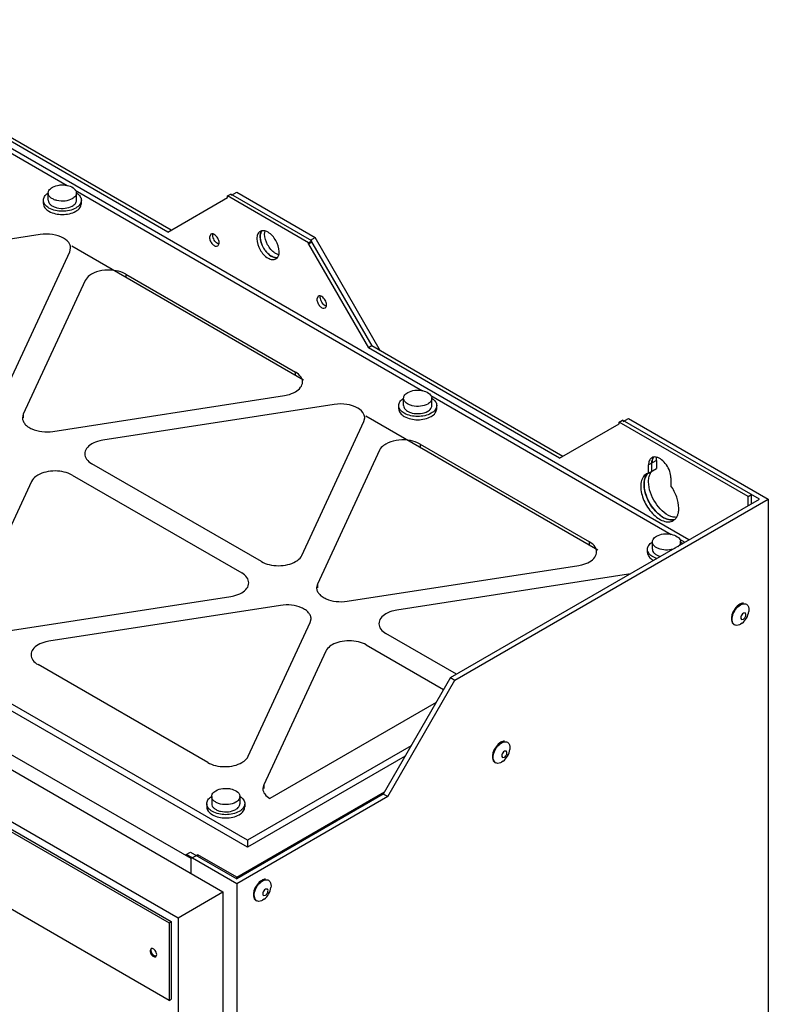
# Model space of a CAD drawing. Header units: millimetres. Extents: x 304 to 801, y 119 to 1424.
# Tile 5 of 5: x 565 to 801, y 1085 to 1396. Entities that reach past the tile are written whole.
import ezdxf

# ---------------------------------------------------------------- set-up
doc = ezdxf.new("R2010")
doc.units = ezdxf.units.MM
doc.header["$LTSCALE"] = 100.334202
doc.layers.get('0').update_dxf_attribs({"linetype": 'CONTINUOUS'})

msp = doc.modelspace()

# ---------------------------------------------------------------- linework, layer by layer
at = {"color": 7, "linetype": 'Continuous'}
for p, q in [((776.3, 1231.68), (491.74, 1395.97)), ((503.93, 1387.47), (579.95, 1343.57)), ((611.68, 1328.92), (551.32, 1363.77)), ((612.74, 1329.54), (552.39, 1364.38)), ((573.96, 1338.95), (573.96, 1341.24)), ((582.5, 1342.1), (692.21, 1278.77)), ((582.87, 1338.95), (582.87, 1341.24)), ((630.59, 1340.32), (631.65, 1340.93)), ((630.59, 1339.84), (630.59, 1340.32)), ((656.17, 1325.55), (630.59, 1340.32)), ((657.23, 1326.16), (631.65, 1340.93)), ((631.86, 1340.57), (633.48, 1341.51)), ((633.48, 1341.51), (658.23, 1327.22)), ((572.41, 1337.93), (572.41, 1338.95)), ((584.41, 1337.93), (584.41, 1338.95)), ((611.68, 1328.92), (630.59, 1339.84)), ((571.4, 1328.13), (498.23, 1316.81)), ((625.33, 1328.26), (624.89, 1327.28)), ((656.17, 1325.55), (657.23, 1326.16)), ((657.23, 1325.68), (656.17, 1325.07)), ((656.17, 1325.07), (656.17, 1325.55)), ((656.17, 1325.07), (675.07, 1292.33)), ((656.81, 1326.4), (658.23, 1327.22)), ((656.81, 1326.4), (676.13, 1292.94)), ((657.23, 1325.68), (657.23, 1326.16)), ((678.96, 1291.31), (658.23, 1327.22)), ((561.17, 1280.48), (580.77, 1322.72)), ((580.77, 1322.72), (581.03, 1323.86)), ((654.6, 1282.15), (581.36, 1324.43)), ((598.47, 1315.62), (598.47, 1314.56)), ((598.47, 1315.62), (652.03, 1284.7)), ((585.67, 1313.64), (566.07, 1271.4)), ((636.93, 1136.87), (342.41, 1306.9)), ((659.27, 1308.67), (658.83, 1307.68)), ((636.93, 1134.66), (342.41, 1304.7)), ((317.97, 1300.19), (629.09, 1120.57)), ((619.09, 1131.06), (328.68, 1298.73)), ((303.82, 1292.03), (614.95, 1112.4)), ((676.13, 1292.94), (675.07, 1292.33)), ((735.43, 1257.48), (675.07, 1292.33)), ((736.49, 1258.09), (676.13, 1292.94)), ((305.24, 1287.94), (612.12, 1110.77)), ((305.95, 1288.35), (612.83, 1111.18)), ((652.03, 1283.64), (652.03, 1284.7)), ((575.43, 1265.99), (648.6, 1277.31)), ((686.22, 1274.14), (686.22, 1276.43)), ((694.76, 1277.29), (770.78, 1233.4)), ((695.12, 1274.14), (695.12, 1276.43)), ((664.32, 1274.48), (591.15, 1263.16)), ((684.67, 1273.12), (684.67, 1274.14)), ((696.67, 1273.12), (696.67, 1274.14)), ((566.07, 1271.4), (565.8, 1270.26)), ((566.07, 1271.4), (566.07, 1270.26)), ((654.08, 1226.83), (673.69, 1269.07)), ((673.69, 1269.07), (673.95, 1270.21)), ((747.52, 1228.51), (674.28, 1270.79)), ((754.33, 1268.88), (755.39, 1269.49)), ((754.33, 1268.4), (754.33, 1268.88)), ((795.02, 1245.39), (754.33, 1268.88)), ((798.59, 1244.55), (755.39, 1269.49)), ((755.6, 1269.13), (757.22, 1270.06)), ((757.22, 1270.06), (801.42, 1244.55)), ((735.43, 1257.48), (754.33, 1268.4)), ((612.12, 1086.27), (305.24, 1263.45)), ((678.59, 1260), (658.98, 1217.76)), ((691.39, 1261.98), (691.39, 1260.91)), ((691.39, 1261.98), (744.95, 1231.06)), ((766.06, 1256.8), (763.59, 1255.37)), ((766.06, 1256.8), (766.06, 1254.24)), ((641.28, 1224.85), (587.72, 1255.77)), ((763.59, 1252.82), (763.59, 1255.37)), ((763.59, 1252.82), (766.06, 1254.24)), ((764.65, 1253.43), (764.65, 1255.98)), ((568.7, 1250.2), (549.1, 1207.96)), ((581.5, 1252.18), (635.06, 1221.26)), ((763.59, 1252.82), (762.87, 1252.52)), ((770.66, 1251.29), (770.66, 1248.73)), ((701.01, 1188.21), (798.59, 1244.55)), ((702.42, 1187.4), (801.42, 1244.55)), ((795.02, 1245.39), (796.08, 1246)), ((795.02, 1242.49), (795.02, 1245.39)), ((796.08, 1243.1), (796.08, 1246)), ((801.42, 1244.55), (801.42, 215.76)), ((773.33, 1231.93), (775.03, 1230.95)), ((744.95, 1229.99), (744.95, 1231.06)), ((763.25, 1227.76), (763.25, 1228.78)), ((764.79, 1228.78), (764.79, 1231.06)), ((773.7, 1230.18), (773.7, 1231.06)), ((668.35, 1212.35), (741.52, 1223.67)), ((757.24, 1220.84), (684.07, 1209.52)), ((658.98, 1217.76), (658.72, 1216.62)), ((658.98, 1217.76), (658.98, 1216.62)), ((558.47, 1202.55), (631.63, 1213.87)), ((647.35, 1211.04), (574.18, 1199.72)), ((794.24, 1211.55), (794.52, 1211.4)), ((656.72, 1205.63), (656.98, 1206.77)), ((792.95, 1206.61), (793.53, 1206.67)), ((794.12, 1208.64), (793.53, 1208.58)), ((637.12, 1163.39), (656.72, 1205.63)), ((790.49, 1205.04), (790.76, 1204.89)), ((793.14, 1205.42), (792.64, 1205.07)), ((702.88, 1189.29), (680.64, 1202.13)), ((674.42, 1198.54), (698.83, 1184.44)), ((661.62, 1196.56), (642.01, 1154.32)), ((624.32, 1161.41), (570.75, 1192.33)), ((701.01, 1188.21), (679.79, 1151.47)), ((701.01, 1188.21), (702.42, 1187.4)), ((681.21, 1150.65), (702.42, 1187.4)), ((696.46, 1180.34), (643.99, 1150.05)), ((688.58, 1166.69), (636.93, 1136.87)), ((718.76, 1167.97), (719.03, 1167.82)), ((686.67, 1163.39), (636.93, 1134.66)), ((717.47, 1163.03), (718.05, 1163.09)), ((718.63, 1165.05), (718.05, 1165)), ((715, 1161.46), (715.27, 1161.31)), ((717.65, 1161.84), (717.15, 1161.49)), ((642.01, 1154.32), (641.75, 1153.17)), ((642.01, 1154.32), (642.01, 1153.17)), ((625.58, 1150.69), (625.58, 1148.4)), ((679.79, 1151.47), (633.48, 1124.73)), ((681.21, 1150.65), (633.48, 1123.1)), ((633.51, 1125.18), (680.17, 1152.12)), ((634.48, 1150.69), (634.48, 1148.4)), ((681.21, 1150.65), (679.79, 1151.47)), ((624.03, 1148.4), (624.03, 1147.38)), ((636.03, 1148.4), (636.03, 1147.38)), ((636.93, 1136.87), (636.93, 1134.66)), ((617.5, 1132.32), (618.91, 1133.14)), ((633.48, 1123.1), (617.5, 1132.32)), ((618.91, 1133.14), (633.48, 1124.73)), ((621.21, 1132.29), (619.09, 1131.06)), ((621.21, 1131.81), (621.21, 1132.29)), ((633.51, 1125.18), (621.21, 1132.29)), ((619.09, 1126.34), (619.09, 1131.06)), ((633.48, 1123.1), (633.48, 118.8)), ((633.51, 1124.73), (633.51, 1125.18)), ((643.28, 1124.39), (643.55, 1124.24)), ((614.95, 1112.4), (629.09, 1120.57)), ((629.09, 1120.57), (629.09, 140.76)), ((641.98, 1119.45), (642.57, 1119.51)), ((643.15, 1121.47), (642.57, 1121.42)), ((639.52, 1117.88), (639.79, 1117.73)), ((642.17, 1118.26), (641.67, 1117.91)), ((612.12, 1110.77), (612.83, 1111.18)), ((612.12, 1110.77), (612.12, 1086.27)), ((612.83, 1111.18), (612.83, 1086.68)), ((614.95, 1112.4), (614.95, 132.6)), ((606.42, 1102.68), (606.11, 1101.99)), ((607.92, 1100.08), (608.23, 1100.77)), ((612.12, 1086.27), (612.83, 1086.68))]:
    msp.add_line(p, q, dxfattribs=at)
for centre, radius, start, end in [((581.36, 1341.24), 1.5, 0.0299, 8.3287), ((573.38, 1315.25), 13.03, 81.3144, 98.7408), ((643.2, 1327.92), 2.23, 148.7786, 153.9183), ((641.76, 1327.49), 1.84, 99.0081, 104.6991), ((642.88, 1328.14), 1.84, 135.3022, 140.9925), ((649.37, 1328.23), 8.59, 209.032, 211.0069), ((648.33, 1326.4), 4.94, 236.2711, 240.1527), ((644.93, 1322.01), 1.84, 315.3077, 320.9921), ((646.05, 1322.66), 1.84, 279.0085, 284.6937), ((693.62, 1276.43), 1.5, 0.0299, 8.3287), ((666.3, 1261.6), 13.03, 81.3144, 98.7408), ((766.95, 1256.48), 2.23, 148.772, 153.9184), ((766.79, 1256.57), 2.05, 142.3506, 149.2905), ((765.56, 1250.44), 3.15, 135.3862, 142.6181), ((776.42, 1250.55), 14.43, 202.2689, 209.5203), ((773.66, 1247.9), 10.6, 227.7049, 232.8725), ((769.92, 1240.3), 2.89, 300.1061, 311.1509), ((770.93, 1241.12), 3.1, 280.4151, 286.0412), ((769.8, 1240.44), 3.08, 311.2068, 321.0104), ((772.19, 1231.06), 1.5, 0.0299, 8.3287), ((759.13, 1208.59), 12.39, 97.5475, 98.7914), ((789.53, 1209.94), 5.79, 308.617, 351.3581), ((714.04, 1166.36), 5.79, 308.617, 351.3581), ((632.98, 1150.69), 1.5, 0.0299, 8.3287), ((638.56, 1122.78), 5.79, 308.617, 351.3581)]:
    msp.add_arc(centre, radius, start, end, dxfattribs=at)
for points, knots in [([(575.27, 1343.05), (575.93, 1343.44), (577.1, 1343.77), (578.71, 1343.83), (580.69, 1343.62), (582.67, 1342.66), (582.85, 1341.45)], [0, 0, 0, 0, 0.271937, 0.420947, 0.568105, 1, 1, 1, 1]), ([(572.41, 1338.95), (572.41, 1339.37), (572.74, 1340.3), (573.45, 1340.93), (573.87, 1341.21)], [0, 0, 0, 0, 0.455412, 1, 1, 1, 1]), ([(581.56, 1339.42), (580.87, 1339.02), (579.23, 1338.58), (577.15, 1338.68), (575.62, 1339.19), (574.72, 1339.74), (574.12, 1340.42), (573.96, 1340.98), (573.96, 1341.24)], [0, 0, 0, 0, 0.269891, 0.561318, 0.695459, 0.81314, 0.912854, 1, 1, 1, 1]), ([(574.01, 1341.62), (574.05, 1341.76), (574.3, 1342.36), (574.83, 1342.8), (575.27, 1343.05)], [0, 0, 0, 0, 0.221353, 1, 1, 1, 1]), ([(582.87, 1341.24), (582.87, 1340.89), (582.56, 1340.12), (581.93, 1339.63), (581.56, 1339.42)], [0, 0, 0, 0, 0.449153, 1, 1, 1, 1]), ([(582.96, 1341.21), (583.38, 1340.93), (584.09, 1340.3), (584.41, 1339.37), (584.41, 1338.95)], [0, 0, 0, 0, 0.544588, 1, 1, 1, 1]), ([(574.17, 1336.5), (573.68, 1336.79), (572.82, 1337.44), (572.41, 1338.48), (572.41, 1338.95)], [0, 0, 0, 0, 0.550837, 1, 1, 1, 1]), ([(572.41, 1337.93), (572.41, 1337.46), (572.82, 1336.42), (573.68, 1335.77), (574.17, 1335.48)], [0, 0, 0, 0, 0.449163, 1, 1, 1, 1]), ([(573.96, 1338.95), (573.96, 1338.69), (574.12, 1338.14), (574.72, 1337.45), (575.62, 1336.91), (577.15, 1336.4), (579.23, 1336.29), (580.87, 1336.74), (581.56, 1337.13)], [0, 0, 0, 0, 0.087139, 0.186847, 0.304522, 0.438658, 0.730094, 1, 1, 1, 1]), ([(581.56, 1337.13), (581.93, 1337.35), (582.56, 1337.83), (582.87, 1338.6), (582.87, 1338.95)], [0, 0, 0, 0, 0.550854, 1, 1, 1, 1]), ([(584.41, 1338.95), (584.41, 1338.48), (584.01, 1337.44), (583.15, 1336.79), (582.66, 1336.5)], [0, 0, 0, 0, 0.449164, 1, 1, 1, 1]), ([(582.66, 1335.48), (583.15, 1335.77), (584.01, 1336.42), (584.41, 1337.46), (584.41, 1337.93)], [0, 0, 0, 0, 0.550836, 1, 1, 1, 1]), ([(582.66, 1336.5), (581.4, 1335.77), (578.41, 1335.2), (575.43, 1335.77), (574.17, 1336.5)], [0, 0, 0, 0, 0.5, 1, 1, 1, 1]), ([(574.17, 1335.48), (575.43, 1334.75), (578.41, 1334.18), (581.4, 1334.75), (582.66, 1335.48)], [0, 0, 0, 0, 0.500001, 1, 1, 1, 1]), ([(580.77, 1325), (580.38, 1325.85), (578.63, 1327.35), (576.54, 1327.95), (575.35, 1328.13)], [0, 0, 0, 0, 0.436308, 1, 1, 1, 1]), ([(626.06, 1328.31), (625.99, 1328.33), (625.75, 1328.39), (625.48, 1328.35), (625.33, 1328.26)], [0, 0, 0, 0, 0.278395, 1, 1, 1, 1]), ([(627.47, 1325.26), (627.02, 1325.51), (626.3, 1326.34), (625.95, 1327.37), (625.95, 1327.89)], [0, 0, 0, 0, 0.499703, 1, 1, 1, 1]), ([(627.93, 1325.52), (627.93, 1326.04), (627.57, 1327.07), (626.86, 1327.89), (626.41, 1328.15)], [0, 0, 0, 0, 0.499767, 1, 1, 1, 1]), ([(639.97, 1327.83), (639.95, 1327.75), (639.87, 1327.42), (639.84, 1327.07), (639.84, 1326.81)], [0, 0, 0, 0, 0.236699, 1, 1, 1, 1]), ([(640.88, 1329.1), (640.77, 1329.04), (640.34, 1328.72), (640.08, 1328.22), (639.97, 1327.83)], [0, 0, 0, 0, 0.235012, 1, 1, 1, 1]), ([(640.9, 1327.42), (640.9, 1327.58), (640.93, 1328.14), (641.08, 1328.71), (641.29, 1329.06)], [0, 0, 0, 0, 0.276078, 1, 1, 1, 1]), ([(641.2, 1328.9), (641.15, 1328.79), (640.96, 1328.32), (640.9, 1327.81), (640.9, 1327.42)], [0, 0, 0, 0, 0.229538, 1, 1, 1, 1]), ([(643.38, 1328.85), (643.24, 1328.93), (642.74, 1329.19), (642.17, 1329.34), (641.77, 1329.33)], [0, 0, 0, 0, 0.276077, 1, 1, 1, 1]), ([(645.58, 1322.28), (644.61, 1322.93), (643.08, 1324.79), (642.32, 1327.09), (642.32, 1328.24)], [0, 0, 0, 0, 0.504705, 1, 1, 1, 1]), ([(646.91, 1322.73), (646.91, 1323.94), (646.08, 1326.33), (644.43, 1328.25), (643.38, 1328.85)], [0, 0, 0, 0, 0.500001, 1, 1, 1, 1]), ([(624.89, 1327.28), (624.89, 1326.9), (625.1, 1326.1), (625.74, 1325.12), (626.55, 1324.45), (627.26, 1324.41), (627.48, 1324.54)], [0, 0, 0, 0, 0.271595, 0.564776, 0.816402, 1, 1, 1, 1]), ([(627.48, 1324.54), (627.53, 1324.57), (627.73, 1324.72), (627.84, 1324.96), (627.89, 1325.14)], [0, 0, 0, 0, 0.232799, 1, 1, 1, 1]), ([(639.84, 1326.81), (639.84, 1325.6), (640.67, 1323.21), (642.33, 1321.29), (643.38, 1320.69)], [0, 0, 0, 0, 0.500001, 1, 1, 1, 1]), ([(644.44, 1321.3), (643.39, 1321.9), (641.73, 1323.82), (640.9, 1326.21), (640.9, 1327.42)], [0, 0, 0, 0, 0.499999, 1, 1, 1, 1]), ([(640.9, 1327.42), (640.9, 1327.15), (641, 1325.98), (641.43, 1324.85), (641.87, 1324.07)], [0, 0, 0, 0, 0.228948, 1, 1, 1, 1]), ([(642.01, 1323.81), (642.17, 1323.54), (642.83, 1322.58), (643.69, 1321.74), (644.42, 1321.31)], [0, 0, 0, 0, 0.267163, 1, 1, 1, 1]), ([(646.52, 1321.09), (646.59, 1321.2), (646.84, 1321.71), (646.91, 1322.29), (646.91, 1322.73)], [0, 0, 0, 0, 0.226522, 1, 1, 1, 1]), ([(643.38, 1320.69), (643.79, 1320.45), (644.62, 1320.1), (645.54, 1320.24), (645.88, 1320.44)], [0, 0, 0, 0, 0.550833, 1, 1, 1, 1]), ([(644.42, 1321.31), (644.56, 1321.23), (645.07, 1320.96), (645.65, 1320.81), (646.07, 1320.82)], [0, 0, 0, 0, 0.277243, 1, 1, 1, 1]), ([(646.05, 1320.82), (645.92, 1320.82), (645.35, 1320.86), (644.81, 1321.08), (644.44, 1321.3)], [0, 0, 0, 0, 0.22652, 1, 1, 1, 1]), ([(587.65, 1315.62), (587.42, 1315.49), (586.64, 1314.98), (585.96, 1314.26), (585.67, 1313.64)], [0, 0, 0, 0, 0.279821, 1, 1, 1, 1]), ([(594.66, 1316.82), (593.41, 1316.97), (590.98, 1316.93), (588.64, 1316.19), (587.65, 1315.62)], [0, 0, 0, 0, 0.523755, 1, 1, 1, 1]), ([(598.47, 1315.62), (598.2, 1315.78), (597, 1316.37), (595.68, 1316.69), (594.66, 1316.82)], [0, 0, 0, 0, 0.231433, 1, 1, 1, 1]), ([(658.83, 1307.68), (658.83, 1307.3), (659.04, 1306.5), (659.68, 1305.53), (660.5, 1304.86), (661.2, 1304.81), (661.42, 1304.94)], [0, 0, 0, 0, 0.271595, 0.564776, 0.816402, 1, 1, 1, 1]), ([(660, 1308.72), (659.93, 1308.74), (659.69, 1308.79), (659.43, 1308.76), (659.27, 1308.67)], [0, 0, 0, 0, 0.278395, 1, 1, 1, 1]), ([(661.41, 1305.66), (660.96, 1305.92), (660.25, 1306.74), (659.89, 1307.77), (659.89, 1308.3)], [0, 0, 0, 0, 0.499703, 1, 1, 1, 1]), ([(661.87, 1305.93), (661.87, 1306.45), (661.51, 1307.48), (660.8, 1308.3), (660.35, 1308.56)], [0, 0, 0, 0, 0.499767, 1, 1, 1, 1]), ([(661.42, 1304.94), (661.47, 1304.97), (661.67, 1305.12), (661.78, 1305.36), (661.83, 1305.55)], [0, 0, 0, 0, 0.232799, 1, 1, 1, 1]), ([(654.12, 1282.46), (654.04, 1282.68), (653.57, 1283.61), (652.73, 1284.3), (652.03, 1284.7)], [0, 0, 0, 0, 0.222591, 1, 1, 1, 1]), ([(652.03, 1278.45), (652.66, 1278.82), (653.75, 1279.65), (654.27, 1280.98), (654.27, 1281.58)], [0, 0, 0, 0, 0.550792, 1, 1, 1, 1]), ([(648.6, 1277.31), (648.92, 1277.36), (650.1, 1277.59), (651.26, 1278.01), (652.03, 1278.45)], [0, 0, 0, 0, 0.266283, 1, 1, 1, 1]), ([(686.27, 1276.81), (686.3, 1276.95), (686.55, 1277.55), (687.08, 1278), (687.52, 1278.25)], [0, 0, 0, 0, 0.221353, 1, 1, 1, 1]), ([(687.52, 1278.25), (688.18, 1278.63), (689.36, 1278.96), (690.97, 1279.02), (692.94, 1278.81), (694.93, 1277.85), (695.1, 1276.65)], [0, 0, 0, 0, 0.271937, 0.420947, 0.568105, 1, 1, 1, 1]), ([(684.67, 1274.14), (684.67, 1274.56), (684.99, 1275.49), (685.7, 1276.12), (686.12, 1276.4)], [0, 0, 0, 0, 0.455412, 1, 1, 1, 1]), ([(693.82, 1274.61), (693.13, 1274.21), (691.48, 1273.77), (689.4, 1273.87), (687.87, 1274.38), (686.98, 1274.93), (686.37, 1275.62), (686.22, 1276.17), (686.22, 1276.43)], [0, 0, 0, 0, 0.269891, 0.561318, 0.695459, 0.81314, 0.912854, 1, 1, 1, 1]), ([(695.12, 1276.43), (695.12, 1276.08), (694.82, 1275.31), (694.18, 1274.82), (693.82, 1274.61)], [0, 0, 0, 0, 0.449153, 1, 1, 1, 1]), ([(695.22, 1276.4), (695.63, 1276.12), (696.35, 1275.49), (696.67, 1274.56), (696.67, 1274.14)], [0, 0, 0, 0, 0.544588, 1, 1, 1, 1]), ([(673.69, 1271.35), (673.3, 1272.2), (671.55, 1273.7), (669.46, 1274.3), (668.27, 1274.48)], [0, 0, 0, 0, 0.436308, 1, 1, 1, 1]), ([(686.43, 1271.69), (685.93, 1271.98), (685.08, 1272.63), (684.67, 1273.68), (684.67, 1274.14)], [0, 0, 0, 0, 0.550837, 1, 1, 1, 1]), ([(684.67, 1273.12), (684.67, 1272.65), (685.08, 1271.61), (685.93, 1270.96), (686.43, 1270.67)], [0, 0, 0, 0, 0.449163, 1, 1, 1, 1]), ([(686.22, 1274.14), (686.22, 1273.89), (686.37, 1273.33), (686.98, 1272.64), (687.87, 1272.1), (689.4, 1271.59), (691.48, 1271.48), (693.13, 1271.93), (693.82, 1272.33)], [0, 0, 0, 0, 0.087139, 0.186847, 0.304522, 0.438658, 0.730094, 1, 1, 1, 1]), ([(694.91, 1271.69), (693.65, 1270.97), (690.67, 1270.39), (687.68, 1270.97), (686.43, 1271.69)], [0, 0, 0, 0, 0.5, 1, 1, 1, 1]), ([(693.82, 1272.33), (694.18, 1272.54), (694.82, 1273.02), (695.12, 1273.8), (695.12, 1274.14)], [0, 0, 0, 0, 0.550854, 1, 1, 1, 1]), ([(696.67, 1274.14), (696.67, 1273.68), (696.26, 1272.63), (695.41, 1271.98), (694.91, 1271.69)], [0, 0, 0, 0, 0.449164, 1, 1, 1, 1]), ([(694.91, 1270.67), (695.41, 1270.96), (696.26, 1271.61), (696.67, 1272.65), (696.67, 1273.12)], [0, 0, 0, 0, 0.550836, 1, 1, 1, 1]), ([(565.8, 1270.26), (565.8, 1269.92), (565.95, 1269.2), (566.58, 1268.23), (567.56, 1267.38), (569.32, 1266.43), (572.01, 1265.77), (574.29, 1265.81), (575.43, 1265.99)], [0, 0, 0, 0, 0.088215, 0.184619, 0.294279, 0.418385, 0.700436, 1, 1, 1, 1]), ([(686.43, 1270.67), (687.68, 1269.95), (690.67, 1269.37), (693.65, 1269.95), (694.91, 1270.67)], [0, 0, 0, 0, 0.500001, 1, 1, 1, 1]), ([(591.15, 1263.16), (590.83, 1263.11), (589.65, 1262.88), (588.49, 1262.46), (587.72, 1262.02)], [0, 0, 0, 0, 0.266283, 1, 1, 1, 1]), ([(687.58, 1263.17), (686.33, 1263.33), (683.9, 1263.28), (681.56, 1262.55), (680.57, 1261.98)], [0, 0, 0, 0, 0.523755, 1, 1, 1, 1]), ([(691.39, 1261.98), (691.12, 1262.13), (689.92, 1262.73), (688.6, 1263.05), (687.58, 1263.17)], [0, 0, 0, 0, 0.231433, 1, 1, 1, 1]), ([(587.72, 1262.02), (587.09, 1261.66), (586, 1260.82), (585.48, 1259.49), (585.48, 1258.9)], [0, 0, 0, 0, 0.550792, 1, 1, 1, 1]), ([(680.57, 1261.98), (680.34, 1261.85), (679.55, 1261.34), (678.87, 1260.61), (678.59, 1260)], [0, 0, 0, 0, 0.279821, 1, 1, 1, 1]), ([(585.48, 1258.9), (585.48, 1258.3), (586, 1256.97), (587.09, 1256.14), (587.72, 1255.77)], [0, 0, 0, 0, 0.449208, 1, 1, 1, 1]), ([(763.72, 1256.39), (763.69, 1256.31), (763.61, 1255.98), (763.59, 1255.63), (763.59, 1255.37)], [0, 0, 0, 0, 0.236624, 1, 1, 1, 1]), ([(764.62, 1257.66), (764.51, 1257.6), (764.09, 1257.28), (763.82, 1256.78), (763.72, 1256.39)], [0, 0, 0, 0, 0.235066, 1, 1, 1, 1]), ([(764.65, 1255.98), (764.65, 1256.14), (764.67, 1256.7), (764.82, 1257.27), (765.03, 1257.62)], [0, 0, 0, 0, 0.276086, 1, 1, 1, 1]), ([(764.95, 1257.46), (764.9, 1257.35), (764.71, 1256.88), (764.65, 1256.37), (764.65, 1255.98)], [0, 0, 0, 0, 0.229538, 1, 1, 1, 1]), ([(770.66, 1251.29), (770.66, 1251.99), (770.34, 1253.46), (769.31, 1255.45), (767.87, 1257.03), (766.64, 1257.71), (766.04, 1257.84)], [0, 0, 0, 0, 0.248579, 0.522797, 0.784064, 1, 1, 1, 1]), ([(581.5, 1252.18), (580.73, 1252.63), (578.95, 1253.27), (576.09, 1253.58), (573.24, 1253.27), (571.45, 1252.63), (570.68, 1252.18)], [0, 0, 0, 0, 0.237241, 0.5, 0.76276, 1, 1, 1, 1]), ([(763.88, 1252.03), (763.93, 1252.18), (764.13, 1252.7), (764.44, 1253.18), (764.73, 1253.48)], [0, 0, 0, 0, 0.266099, 1, 1, 1, 1]), ([(570.68, 1252.18), (570.45, 1252.05), (569.67, 1251.54), (568.99, 1250.82), (568.7, 1250.2)], [0, 0, 0, 0, 0.279821, 1, 1, 1, 1]), ([(762.87, 1252.52), (762.4, 1252.25), (761.56, 1251.34), (761.25, 1250.18), (761.17, 1249.55)], [0, 0, 0, 0, 0.461117, 1, 1, 1, 1]), ([(762.17, 1249.24), (762.17, 1249.35), (762.18, 1249.76), (762.22, 1250.16), (762.27, 1250.46)], [0, 0, 0, 0, 0.259061, 1, 1, 1, 1]), ([(762.27, 1250.46), (762.31, 1250.64), (762.46, 1251.31), (762.75, 1251.96), (763.06, 1252.36)], [0, 0, 0, 0, 0.270609, 1, 1, 1, 1]), ([(763.59, 1250.06), (763.59, 1250.24), (763.61, 1250.9), (763.72, 1251.57), (763.88, 1252.03)], [0, 0, 0, 0, 0.266192, 1, 1, 1, 1]), ([(770.66, 1239.14), (768.61, 1239.9), (765.26, 1243.36), (763.59, 1247.76), (763.59, 1250.06)], [0, 0, 0, 0, 0.487037, 1, 1, 1, 1]), ([(761.11, 1248.63), (761.11, 1247.11), (761.95, 1243.97), (764.11, 1240.62), (766.41, 1238.58), (768.16, 1237.63), (769.88, 1237.28), (770.95, 1237.56), (771.37, 1237.8)], [0, 0, 0, 0, 0.269887, 0.56134, 0.695481, 0.813151, 0.912855, 1, 1, 1, 1]), ([(771.49, 1238.07), (770.47, 1237.88), (768.7, 1238.4), (766.75, 1239.78), (764.73, 1241.84), (762.87, 1244.98), (762.17, 1247.86), (762.17, 1249.24)], [0, 0, 0, 0, 0.195705, 0.318343, 0.453797, 0.738953, 1, 1, 1, 1]), ([(762.17, 1249.24), (762.17, 1248.91), (762.26, 1247.49), (762.65, 1246.09), (763.07, 1245.08)], [0, 0, 0, 0, 0.231474, 1, 1, 1, 1]), ([(773.13, 1241.69), (773.13, 1242.89), (772.6, 1245.4), (771.42, 1247.66), (770.66, 1248.73)], [0, 0, 0, 0, 0.475416, 1, 1, 1, 1]), ([(763.87, 1243.44), (764.05, 1243.11), (764.8, 1241.89), (765.74, 1240.77), (766.53, 1240.05)], [0, 0, 0, 0, 0.25701, 1, 1, 1, 1]), ([(772.88, 1239.86), (772.93, 1240), (773.08, 1240.6), (773.13, 1241.22), (773.13, 1241.69)], [0, 0, 0, 0, 0.235669, 1, 1, 1, 1]), ([(767.27, 1239.44), (767.42, 1239.33), (767.99, 1238.92), (768.62, 1238.57), (769.11, 1238.38)], [0, 0, 0, 0, 0.264451, 1, 1, 1, 1]), ([(772.19, 1238.5), (772.26, 1238.6), (772.56, 1239.01), (772.77, 1239.49), (772.88, 1239.86)], [0, 0, 0, 0, 0.237415, 1, 1, 1, 1]), ([(764.84, 1231.45), (764.88, 1231.58), (765.13, 1232.19), (765.66, 1232.63), (766.1, 1232.88)], [0, 0, 0, 0, 0.221353, 1, 1, 1, 1]), ([(766.1, 1232.88), (766.76, 1233.26), (767.93, 1233.6), (769.55, 1233.66), (771.52, 1233.45), (773.51, 1232.48), (773.68, 1231.28)], [0, 0, 0, 0, 0.271937, 0.420947, 0.568105, 1, 1, 1, 1]), ([(747.03, 1228.82), (746.96, 1229.03), (746.49, 1229.97), (745.64, 1230.65), (744.95, 1231.06)], [0, 0, 0, 0, 0.222591, 1, 1, 1, 1]), ([(763.25, 1228.78), (763.25, 1229.2), (763.57, 1230.13), (764.28, 1230.76), (764.7, 1231.04)], [0, 0, 0, 0, 0.455412, 1, 1, 1, 1]), ([(765, 1226.33), (764.51, 1226.61), (763.65, 1227.27), (763.25, 1228.31), (763.25, 1228.78)], [0, 0, 0, 0, 0.550837, 1, 1, 1, 1]), ([(771.86, 1228.98), (771.14, 1228.68), (769.57, 1228.38), (767.62, 1228.59), (766.24, 1229.12), (765.45, 1229.66), (764.93, 1230.31), (764.79, 1230.82), (764.79, 1231.06)], [0, 0, 0, 0, 0.28097, 0.569893, 0.700515, 0.815085, 0.913115, 1, 1, 1, 1]), ([(764.79, 1228.78), (764.79, 1228.53), (764.93, 1228.01), (765.47, 1227.35), (766.28, 1226.81), (766.93, 1226.57), (767.28, 1226.47)], [0, 0, 0, 0, 0.201305, 0.429077, 0.695832, 1, 1, 1, 1]), ([(773.7, 1231.06), (773.7, 1230.79), (773.52, 1230.19), (773.1, 1229.75), (772.85, 1229.55)], [0, 0, 0, 0, 0.462632, 1, 1, 1, 1]), ([(652.1, 1224.85), (652.33, 1224.98), (653.12, 1225.49), (653.8, 1226.22), (654.08, 1226.83)], [0, 0, 0, 0, 0.279821, 1, 1, 1, 1]), ([(744.95, 1224.81), (745.58, 1225.17), (746.67, 1226.01), (747.19, 1227.34), (747.19, 1227.93)], [0, 0, 0, 0, 0.550792, 1, 1, 1, 1]), ([(763.25, 1227.76), (763.25, 1227.29), (763.65, 1226.25), (764.51, 1225.59), (765, 1225.31)], [0, 0, 0, 0, 0.449163, 1, 1, 1, 1]), ([(766.2, 1225.79), (766.09, 1225.83), (765.68, 1225.98), (765.28, 1226.17), (765, 1226.33)], [0, 0, 0, 0, 0.26051, 1, 1, 1, 1]), ([(641.28, 1224.85), (642.05, 1224.41), (643.84, 1223.76), (646.69, 1223.45), (649.55, 1223.76), (651.34, 1224.41), (652.1, 1224.85)], [0, 0, 0, 0, 0.237241, 0.5, 0.76276, 1, 1, 1, 1]), ([(741.52, 1223.67), (741.84, 1223.72), (743.02, 1223.95), (744.18, 1224.37), (744.95, 1224.81)], [0, 0, 0, 0, 0.266283, 1, 1, 1, 1]), ([(637.3, 1218.14), (637.3, 1218.73), (636.78, 1220.06), (635.69, 1220.89), (635.06, 1221.26)], [0, 0, 0, 0, 0.449208, 1, 1, 1, 1]), ([(635.06, 1215.01), (635.69, 1215.38), (636.78, 1216.21), (637.3, 1217.54), (637.3, 1218.14)], [0, 0, 0, 0, 0.550792, 1, 1, 1, 1]), ([(658.72, 1216.62), (658.72, 1216.28), (658.87, 1215.56), (659.5, 1214.58), (660.48, 1213.74), (662.24, 1212.78), (664.93, 1212.13), (667.21, 1212.17), (668.35, 1212.35)], [0, 0, 0, 0, 0.088215, 0.184619, 0.294279, 0.418385, 0.700436, 1, 1, 1, 1]), ([(631.63, 1213.87), (631.95, 1213.92), (633.14, 1214.15), (634.29, 1214.57), (635.06, 1215.01)], [0, 0, 0, 0, 0.266283, 1, 1, 1, 1]), ([(656.98, 1206.77), (656.98, 1207.11), (656.83, 1207.83), (656.2, 1208.8), (655.23, 1209.65), (653.46, 1210.61), (650.77, 1211.26), (648.5, 1211.22), (647.35, 1211.04)], [0, 0, 0, 0, 0.088215, 0.184619, 0.294279, 0.418385, 0.700436, 1, 1, 1, 1]), ([(684.07, 1209.52), (683.75, 1209.47), (682.57, 1209.24), (681.41, 1208.82), (680.64, 1208.38)], [0, 0, 0, 0, 0.266283, 1, 1, 1, 1]), ([(792.37, 1211.37), (791.78, 1211.03), (790.76, 1209.98), (789.64, 1207.97), (789.6, 1205.55), (790.49, 1205.04)], [0, 0, 0, 0, 0.277817, 0.577548, 1, 1, 1, 1]), ([(790.76, 1204.89), (789.87, 1205.4), (789.91, 1207.82), (791.03, 1209.82), (792.05, 1210.87), (792.64, 1211.21)], [0, 0, 0, 0, 0.422641, 0.722342, 1, 1, 1, 1]), ([(793.54, 1211.73), (793.45, 1211.73), (793.03, 1211.69), (792.64, 1211.53), (792.37, 1211.37)], [0, 0, 0, 0, 0.227894, 1, 1, 1, 1]), ([(792.64, 1211.21), (792.8, 1211.3), (793.37, 1211.59), (794.12, 1211.62), (794.52, 1211.4)], [0, 0, 0, 0, 0.294577, 1, 1, 1, 1]), ([(794.52, 1211.4), (794.67, 1211.31), (795.31, 1210.71), (795.35, 1209.73), (795.25, 1209.07)], [0, 0, 0, 0, 0.211432, 1, 1, 1, 1]), ([(680.64, 1208.38), (680.01, 1208.01), (678.92, 1207.18), (678.4, 1205.85), (678.4, 1205.25)], [0, 0, 0, 0, 0.550792, 1, 1, 1, 1]), ([(792.74, 1207.45), (792.72, 1207.36), (792.68, 1207.07), (792.77, 1206.71), (792.95, 1206.61)], [0, 0, 0, 0, 0.312119, 1, 1, 1, 1]), ([(794.25, 1208.51), (794.23, 1208.54), (794.19, 1208.58), (794.14, 1208.62), (794.12, 1208.64)], [0, 0, 0, 0, 0.507842, 1, 1, 1, 1]), ([(794.25, 1207.56), (794.28, 1207.65), (794.38, 1207.96), (794.38, 1208.33), (794.25, 1208.51)], [0, 0, 0, 0, 0.298475, 1, 1, 1, 1]), ([(678.4, 1205.25), (678.4, 1204.66), (678.92, 1203.33), (680.01, 1202.5), (680.64, 1202.13)], [0, 0, 0, 0, 0.449208, 1, 1, 1, 1]), ([(792.64, 1205.07), (792.54, 1205.02), (792.17, 1204.83), (791.76, 1204.71), (791.47, 1204.71)], [0, 0, 0, 0, 0.274041, 1, 1, 1, 1]), ([(570.75, 1198.58), (570.12, 1198.21), (569.03, 1197.38), (568.51, 1196.05), (568.51, 1195.46)], [0, 0, 0, 0, 0.550792, 1, 1, 1, 1]), ([(574.18, 1199.72), (573.87, 1199.67), (572.68, 1199.44), (571.52, 1199.02), (570.75, 1198.58)], [0, 0, 0, 0, 0.266283, 1, 1, 1, 1]), ([(663.6, 1198.54), (663.37, 1198.41), (662.58, 1197.89), (661.9, 1197.17), (661.62, 1196.56)], [0, 0, 0, 0, 0.279821, 1, 1, 1, 1]), ([(674.42, 1198.54), (673.65, 1198.98), (671.86, 1199.63), (669.01, 1199.94), (666.15, 1199.63), (664.37, 1198.98), (663.6, 1198.54)], [0, 0, 0, 0, 0.237241, 0.5, 0.76276, 1, 1, 1, 1]), ([(568.51, 1195.46), (568.51, 1194.86), (569.03, 1193.53), (570.12, 1192.7), (570.75, 1192.33)], [0, 0, 0, 0, 0.449208, 1, 1, 1, 1]), ([(716.88, 1167.79), (716.3, 1167.45), (715.28, 1166.4), (714.15, 1164.39), (714.12, 1161.97), (715, 1161.46)], [0, 0, 0, 0, 0.277817, 0.577548, 1, 1, 1, 1]), ([(715.27, 1161.31), (714.39, 1161.82), (714.43, 1164.24), (715.55, 1166.24), (716.57, 1167.29), (717.15, 1167.63)], [0, 0, 0, 0, 0.422641, 0.722342, 1, 1, 1, 1]), ([(718.06, 1168.15), (717.96, 1168.15), (717.55, 1168.11), (717.16, 1167.95), (716.88, 1167.79)], [0, 0, 0, 0, 0.227894, 1, 1, 1, 1]), ([(717.15, 1167.63), (717.32, 1167.72), (717.89, 1168.01), (718.64, 1168.04), (719.03, 1167.82)], [0, 0, 0, 0, 0.294577, 1, 1, 1, 1]), ([(719.03, 1167.82), (719.19, 1167.73), (719.83, 1167.13), (719.86, 1166.15), (719.76, 1165.49)], [0, 0, 0, 0, 0.211432, 1, 1, 1, 1]), ([(635.14, 1161.41), (635.36, 1161.54), (636.15, 1162.05), (636.83, 1162.77), (637.12, 1163.39)], [0, 0, 0, 0, 0.279821, 1, 1, 1, 1]), ([(717.26, 1163.87), (717.24, 1163.78), (717.19, 1163.49), (717.29, 1163.13), (717.47, 1163.03)], [0, 0, 0, 0, 0.312119, 1, 1, 1, 1]), ([(718.76, 1164.93), (718.75, 1164.96), (718.71, 1165), (718.66, 1165.04), (718.63, 1165.05)], [0, 0, 0, 0, 0.507842, 1, 1, 1, 1]), ([(718.77, 1163.98), (718.8, 1164.07), (718.89, 1164.38), (718.89, 1164.75), (718.76, 1164.93)], [0, 0, 0, 0, 0.298475, 1, 1, 1, 1]), ([(624.32, 1161.41), (625.08, 1160.97), (626.87, 1160.32), (629.73, 1160.01), (632.58, 1160.32), (634.37, 1160.97), (635.14, 1161.41)], [0, 0, 0, 0, 0.237241, 0.5, 0.76276, 1, 1, 1, 1]), ([(717.15, 1161.49), (717.06, 1161.44), (716.69, 1161.25), (716.28, 1161.13), (715.98, 1161.13)], [0, 0, 0, 0, 0.274041, 1, 1, 1, 1]), ([(624.03, 1148.4), (624.03, 1148.82), (624.35, 1149.75), (625.07, 1150.38), (625.48, 1150.66)], [0, 0, 0, 0, 0.455412, 1, 1, 1, 1]), ([(633.18, 1148.87), (632.49, 1148.47), (630.84, 1148.03), (628.76, 1148.13), (627.23, 1148.64), (626.34, 1149.19), (625.73, 1149.88), (625.58, 1150.43), (625.58, 1150.69)], [0, 0, 0, 0, 0.269891, 0.561318, 0.695459, 0.81314, 0.912854, 1, 1, 1, 1]), ([(625.63, 1151.07), (625.66, 1151.21), (625.91, 1151.81), (626.45, 1152.25), (626.88, 1152.51)], [0, 0, 0, 0, 0.221353, 1, 1, 1, 1]), ([(626.88, 1152.51), (627.55, 1152.89), (628.72, 1153.22), (630.33, 1153.28), (632.3, 1153.07), (634.29, 1152.11), (634.47, 1150.91)], [0, 0, 0, 0, 0.271937, 0.420947, 0.568105, 1, 1, 1, 1]), ([(634.48, 1150.69), (634.48, 1150.34), (634.18, 1149.57), (633.55, 1149.08), (633.18, 1148.87)], [0, 0, 0, 0, 0.449153, 1, 1, 1, 1]), ([(634.58, 1150.66), (635, 1150.38), (635.71, 1149.75), (636.03, 1148.82), (636.03, 1148.4)], [0, 0, 0, 0, 0.544588, 1, 1, 1, 1]), ([(641.75, 1153.17), (641.75, 1152.58), (642.27, 1151.25), (643.36, 1150.41), (643.99, 1150.05)], [0, 0, 0, 0, 0.449209, 1, 1, 1, 1]), ([(625.79, 1145.95), (625.29, 1146.24), (624.44, 1146.89), (624.03, 1147.93), (624.03, 1148.4)], [0, 0, 0, 0, 0.550837, 1, 1, 1, 1]), ([(624.03, 1147.38), (624.03, 1146.91), (624.44, 1145.87), (625.29, 1145.22), (625.79, 1144.93)], [0, 0, 0, 0, 0.449163, 1, 1, 1, 1]), ([(625.58, 1148.4), (625.58, 1148.15), (625.73, 1147.59), (626.34, 1146.9), (627.23, 1146.36), (628.76, 1145.85), (630.84, 1145.74), (632.49, 1146.19), (633.18, 1146.58)], [0, 0, 0, 0, 0.087139, 0.186847, 0.304522, 0.438658, 0.730094, 1, 1, 1, 1]), ([(633.18, 1146.58), (633.55, 1146.8), (634.18, 1147.28), (634.48, 1148.06), (634.48, 1148.4)], [0, 0, 0, 0, 0.550854, 1, 1, 1, 1]), ([(636.03, 1148.4), (636.03, 1147.93), (635.62, 1146.89), (634.77, 1146.24), (634.27, 1145.95)], [0, 0, 0, 0, 0.449164, 1, 1, 1, 1]), ([(634.27, 1144.93), (634.77, 1145.22), (635.62, 1145.87), (636.03, 1146.91), (636.03, 1147.38)], [0, 0, 0, 0, 0.550836, 1, 1, 1, 1]), ([(634.27, 1145.95), (633.01, 1145.23), (630.03, 1144.65), (627.05, 1145.23), (625.79, 1145.95)], [0, 0, 0, 0, 0.5, 1, 1, 1, 1]), ([(625.79, 1144.93), (627.05, 1144.2), (630.03, 1143.63), (633.01, 1144.2), (634.27, 1144.93)], [0, 0, 0, 0, 0.500001, 1, 1, 1, 1]), ([(641.4, 1124.21), (640.82, 1123.87), (639.8, 1122.82), (638.67, 1120.81), (638.64, 1118.39), (639.52, 1117.88)], [0, 0, 0, 0, 0.277817, 0.577548, 1, 1, 1, 1]), ([(639.79, 1117.73), (638.9, 1118.24), (638.94, 1120.66), (640.07, 1122.66), (641.09, 1123.71), (641.67, 1124.05)], [0, 0, 0, 0, 0.422641, 0.722342, 1, 1, 1, 1]), ([(642.57, 1124.57), (642.48, 1124.57), (642.07, 1124.53), (641.67, 1124.37), (641.4, 1124.21)], [0, 0, 0, 0, 0.227894, 1, 1, 1, 1]), ([(641.67, 1124.05), (641.83, 1124.14), (642.41, 1124.43), (643.16, 1124.46), (643.55, 1124.24)], [0, 0, 0, 0, 0.294577, 1, 1, 1, 1]), ([(643.55, 1124.24), (643.7, 1124.15), (644.34, 1123.55), (644.38, 1122.57), (644.28, 1121.91)], [0, 0, 0, 0, 0.211432, 1, 1, 1, 1]), ([(641.78, 1120.29), (641.76, 1120.2), (641.71, 1119.91), (641.8, 1119.55), (641.98, 1119.45)], [0, 0, 0, 0, 0.312119, 1, 1, 1, 1]), ([(643.28, 1121.35), (643.26, 1121.38), (643.22, 1121.42), (643.18, 1121.46), (643.15, 1121.47)], [0, 0, 0, 0, 0.507842, 1, 1, 1, 1]), ([(643.28, 1120.4), (643.32, 1120.49), (643.41, 1120.8), (643.41, 1121.17), (643.28, 1121.35)], [0, 0, 0, 0, 0.298475, 1, 1, 1, 1]), ([(641.67, 1117.91), (641.57, 1117.86), (641.21, 1117.67), (640.8, 1117.55), (640.5, 1117.55)], [0, 0, 0, 0, 0.274041, 1, 1, 1, 1]), ([(606.11, 1101.99), (606.11, 1101.72), (606.3, 1100.87), (607.35, 1099.75), (607.92, 1100.08)], [0, 0, 0, 0, 0.28846, 1, 1, 1, 1]), ([(608.23, 1100.77), (608.23, 1101.03), (608.05, 1101.89), (607, 1103.01), (606.42, 1102.68)], [0, 0, 0, 0, 0.28846, 1, 1, 1, 1]), ([(607, 1100.82), (606.76, 1101.12), (606.53, 1101.59), (606.47, 1102.08), (606.47, 1102.19)], [0, 0, 0, 0, 0.771205, 1, 1, 1, 1]), ([(608.01, 1100.21), (607.93, 1100.21), (607.53, 1100.28), (607.2, 1100.57), (607, 1100.82)], [0, 0, 0, 0, 0.207598, 1, 1, 1, 1])]:
    msp.add_open_spline(points, degree=3, knots=knots, dxfattribs=at)
for points in [[(573.96, 1341.24), (573.96, 1341.37), (573.98, 1341.5), (574.01, 1341.62)], [(625.95, 1327.89), (625.95, 1328.02), (625.96, 1328.14), (625.99, 1328.27)], [(626.41, 1328.15), (626.3, 1328.22), (626.18, 1328.27), (626.06, 1328.31)], [(641.3, 1329.27), (641.15, 1329.23), (641.01, 1329.17), (640.88, 1329.1)], [(641.29, 1329.06), (641.34, 1329.14), (641.39, 1329.22), (641.46, 1329.3)], [(641.55, 1329.4), (641.45, 1329.3), (641.37, 1329.19), (641.3, 1329.07)], [(641.77, 1329.33), (641.67, 1329.33), (641.57, 1329.32), (641.48, 1329.31)], [(642.32, 1328.24), (642.32, 1328.56), (642.35, 1328.89), (642.43, 1329.2)], [(581.03, 1323.86), (581.03, 1324.25), (580.94, 1324.64), (580.77, 1325)], [(627.81, 1325.11), (627.69, 1325.14), (627.58, 1325.19), (627.47, 1325.26)], [(627.89, 1325.14), (627.91, 1325.27), (627.93, 1325.4), (627.93, 1325.52)], [(646.74, 1321.74), (646.43, 1321.82), (646.14, 1321.95), (645.87, 1322.11)], [(645.88, 1320.44), (646.01, 1320.52), (646.13, 1320.61), (646.24, 1320.72)], [(646.34, 1320.84), (646.24, 1320.83), (646.14, 1320.82), (646.05, 1320.82)], [(646.07, 1320.82), (646.21, 1320.82), (646.34, 1320.84), (646.48, 1320.87)], [(646.36, 1320.85), (646.42, 1320.93), (646.47, 1321.01), (646.52, 1321.09)], [(659.89, 1308.3), (659.89, 1308.42), (659.9, 1308.55), (659.93, 1308.67)], [(660.35, 1308.56), (660.24, 1308.62), (660.12, 1308.68), (660, 1308.72)], [(661.83, 1305.55), (661.86, 1305.67), (661.87, 1305.8), (661.87, 1305.93)], [(661.75, 1305.51), (661.64, 1305.55), (661.52, 1305.6), (661.41, 1305.66)], [(654.27, 1281.58), (654.27, 1281.88), (654.22, 1282.18), (654.12, 1282.46)], [(686.22, 1276.43), (686.22, 1276.56), (686.23, 1276.69), (686.27, 1276.81)], [(673.95, 1270.21), (673.95, 1270.6), (673.85, 1271), (673.69, 1271.35)], [(765.19, 1257.86), (764.99, 1257.83), (764.79, 1257.76), (764.62, 1257.66)], [(765.3, 1257.97), (765.2, 1257.87), (765.12, 1257.75), (765.04, 1257.63)], [(765.71, 1257.88), (765.54, 1257.9), (765.36, 1257.89), (765.19, 1257.86)], [(766.04, 1257.84), (765.94, 1257.86), (765.83, 1257.88), (765.71, 1257.88)], [(766.06, 1256.8), (766.06, 1257.14), (766.1, 1257.49), (766.19, 1257.83)], [(762.25, 1250.3), (762.2, 1249.95), (762.17, 1249.6), (762.17, 1249.24)], [(762.69, 1251.77), (762.46, 1251.31), (762.33, 1250.81), (762.25, 1250.3)], [(763.06, 1252.36), (762.92, 1252.17), (762.79, 1251.97), (762.69, 1251.77)], [(763.06, 1252.36), (763.2, 1252.55), (763.37, 1252.72), (763.55, 1252.87)], [(761.17, 1249.55), (761.13, 1249.25), (761.11, 1248.94), (761.11, 1248.63)], [(769.11, 1238.38), (769.4, 1238.27), (769.7, 1238.17), (770, 1238.11)], [(770, 1238.11), (770.49, 1238.01), (771.01, 1237.98), (771.5, 1238.07)], [(771.39, 1238.93), (771.14, 1238.98), (770.9, 1239.06), (770.66, 1239.14)], [(772.54, 1238.84), (772.16, 1238.81), (771.77, 1238.85), (771.39, 1238.93)], [(764.79, 1231.06), (764.79, 1231.19), (764.81, 1231.32), (764.84, 1231.45)], [(747.19, 1227.93), (747.19, 1228.23), (747.13, 1228.54), (747.03, 1228.82)], [(773.79, 1231.04), (774.01, 1230.89), (774.22, 1230.72), (774.41, 1230.54)], [(793.53, 1208.58), (793.14, 1208.35), (792.85, 1207.9), (792.74, 1207.45)], [(793.53, 1206.67), (793.86, 1206.86), (794.11, 1207.21), (794.25, 1207.56)], [(791.47, 1204.71), (791.22, 1204.71), (790.97, 1204.76), (790.76, 1204.89)], [(718.05, 1165), (717.65, 1164.77), (717.36, 1164.32), (717.26, 1163.87)], [(718.05, 1163.09), (718.38, 1163.28), (718.63, 1163.63), (718.77, 1163.98)], [(715.98, 1161.13), (715.74, 1161.13), (715.48, 1161.18), (715.27, 1161.31)], [(625.58, 1150.69), (625.58, 1150.82), (625.6, 1150.95), (625.63, 1151.07)], [(642.57, 1121.42), (642.17, 1121.19), (641.88, 1120.74), (641.78, 1120.29)], [(642.57, 1119.51), (642.9, 1119.7), (643.15, 1120.05), (643.28, 1120.4)], [(640.5, 1117.55), (640.26, 1117.55), (640, 1117.6), (639.79, 1117.73)], [(606.47, 1102.19), (606.47, 1102.35), (606.49, 1102.52), (606.57, 1102.66)]]:
    msp.add_open_spline(points, degree=3, dxfattribs=at)

doc.saveas('drawing.dxf')
